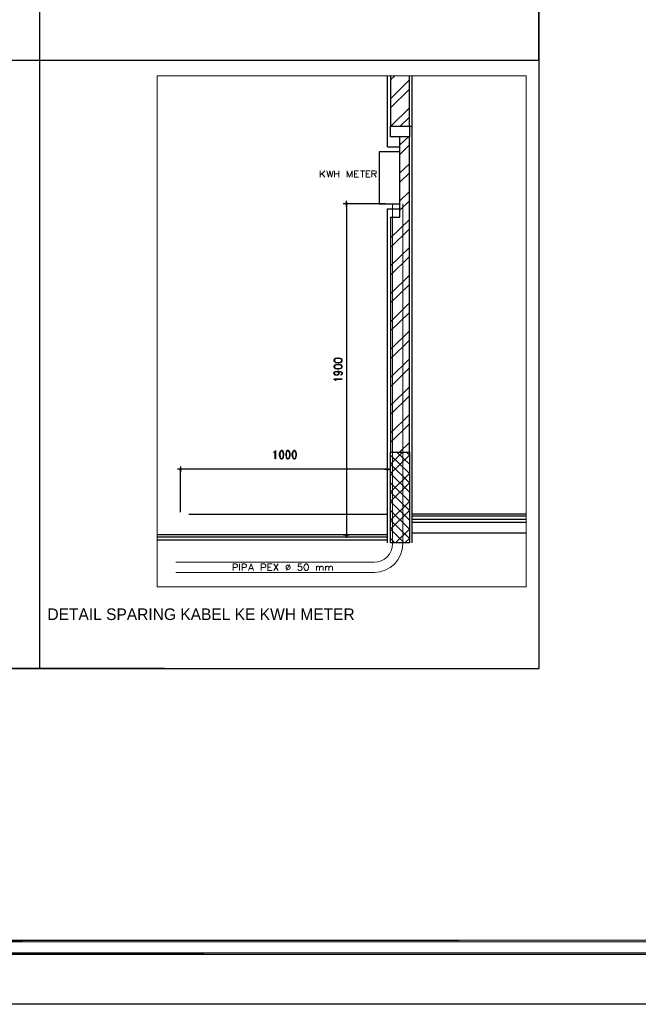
# Model space of a CAD drawing. Header units: millimetres. Extents: x 0 to 420, y 0 to 297.
# Tile 12 of 25: x 225 to 323, y 0 to 155. Entities that reach past the tile are written whole.
import ezdxf

# ---------------------------------------------------------------- set-up
doc = ezdxf.new("R2010")
doc.units = ezdxf.units.MM
for name, color, linetype in [('FILL_000000', 7, 'Continuous'), ('LINE_000000', 7, 'Continuous'), ('TEXT', 7, 'Continuous')]:
    doc.layers.add(name, color=color, linetype=linetype)

msp = doc.modelspace()

# ---------------------------------------------------------------- hatches: boundary and pattern name
at = {"layer": 'FILL_000000'}
h = msp.add_hatch(color=7, dxfattribs=at)
h.dxf.hatch_style = 1
h.paths.add_polyline_path([(276.61, 126.24), (276.73, 126.11), (276.56, 126.11), (276.61, 126.24)])
h = msp.add_hatch(color=7, dxfattribs=at)
h.dxf.hatch_style = 1
h.paths.add_polyline_path([(276.73, 126.11), (276.56, 126.11), (276.61, 125.98), (276.73, 126.11)])
h = msp.add_hatch(color=7, dxfattribs=at)
h.dxf.hatch_style = 1
h.paths.add_polyline_path([(276.73, 126.28), (276.61, 126.24), (276.73, 126.11), (276.73, 126.28)])
h = msp.add_hatch(color=7, dxfattribs=at)
h.dxf.hatch_style = 1
h.paths.add_polyline_path([(276.61, 125.98), (276.73, 125.94), (276.73, 126.11), (276.61, 125.98)])
h = msp.add_hatch(color=7, dxfattribs=at)
h.dxf.hatch_style = 1
h.paths.add_polyline_path([(276.82, 126.24), (276.73, 126.11), (276.73, 126.28), (276.82, 126.24)])
h = msp.add_hatch(color=7, dxfattribs=at)
h.dxf.hatch_style = 1
h.paths.add_polyline_path([(276.86, 126.11), (276.82, 126.24), (276.73, 126.11), (276.86, 126.11)])
h = msp.add_hatch(color=7, dxfattribs=at)
h.dxf.hatch_style = 1
h.paths.add_polyline_path([(276.73, 125.94), (276.73, 126.11), (276.82, 125.98), (276.73, 125.94)])
h = msp.add_hatch(color=7, dxfattribs=at)
h.dxf.hatch_style = 1
h.paths.add_polyline_path([(276.73, 126.11), (276.82, 125.98), (276.86, 126.11), (276.73, 126.11)])
h = msp.add_hatch(color=7, dxfattribs=at)
h.dxf.hatch_style = 1
h.paths.add_polyline_path([(250.49, 84.37), (250.57, 84.29), (250.44, 84.29), (250.49, 84.37)])
h = msp.add_hatch(color=7, dxfattribs=at)
h.dxf.hatch_style = 1
h.paths.add_polyline_path([(250.44, 84.29), (250.49, 84.16), (250.57, 84.29), (250.44, 84.29)])
h = msp.add_hatch(color=7, dxfattribs=at)
h.dxf.hatch_style = 1
h.paths.add_polyline_path([(250.57, 84.46), (250.49, 84.37), (250.57, 84.29), (250.57, 84.46)])
h = msp.add_hatch(color=7, dxfattribs=at)
h.dxf.hatch_style = 1
h.paths.add_polyline_path([(250.49, 84.16), (250.57, 84.29), (250.57, 84.12), (250.49, 84.16)])
h = msp.add_hatch(color=7, dxfattribs=at)
h.dxf.hatch_style = 1
h.paths.add_polyline_path([(250.57, 84.29), (250.7, 84.37), (250.57, 84.46), (250.57, 84.29)])
h = msp.add_hatch(color=7, dxfattribs=at)
h.dxf.hatch_style = 1
h.paths.add_polyline_path([(250.74, 84.29), (250.57, 84.29), (250.7, 84.37), (250.74, 84.29)])
h = msp.add_hatch(color=7, dxfattribs=at)
h.dxf.hatch_style = 1
h.paths.add_polyline_path([(250.57, 84.29), (250.57, 84.12), (250.7, 84.16), (250.57, 84.29)])
h = msp.add_hatch(color=7, dxfattribs=at)
h.dxf.hatch_style = 1
h.paths.add_polyline_path([(250.7, 84.16), (250.74, 84.29), (250.57, 84.29), (250.7, 84.16)])
h = msp.add_hatch(color=7, dxfattribs=at)
h.dxf.hatch_style = 1
h.paths.add_polyline_path([(283.08, 84.37), (283.04, 84.29), (283.21, 84.29), (283.08, 84.37)])
h = msp.add_hatch(color=7, dxfattribs=at)
h.dxf.hatch_style = 1
h.paths.add_polyline_path([(283.04, 84.29), (283.21, 84.29), (283.08, 84.16), (283.04, 84.29)])
h = msp.add_hatch(color=7, dxfattribs=at)
h.dxf.hatch_style = 1
h.paths.add_polyline_path([(283.21, 84.29), (283.21, 84.46), (283.08, 84.37), (283.21, 84.29)])
h = msp.add_hatch(color=7, dxfattribs=at)
h.dxf.hatch_style = 1
h.paths.add_polyline_path([(283.21, 84.29), (283.08, 84.16), (283.21, 84.12), (283.21, 84.29)])
h = msp.add_hatch(color=7, dxfattribs=at)
h.dxf.hatch_style = 1
h.paths.add_polyline_path([(283.29, 84.37), (283.21, 84.29), (283.21, 84.46), (283.29, 84.37)])
h = msp.add_hatch(color=7, dxfattribs=at)
h.dxf.hatch_style = 1
h.paths.add_polyline_path([(283.34, 84.29), (283.29, 84.37), (283.21, 84.29), (283.34, 84.29)])
h = msp.add_hatch(color=7, dxfattribs=at)
h.dxf.hatch_style = 1
h.paths.add_polyline_path([(283.21, 84.12), (283.29, 84.16), (283.21, 84.29), (283.21, 84.12)])
h = msp.add_hatch(color=7, dxfattribs=at)
h.dxf.hatch_style = 1
h.paths.add_polyline_path([(283.29, 84.16), (283.21, 84.29), (283.34, 84.29), (283.29, 84.16)])
h = msp.add_hatch(color=7, dxfattribs=at)
h.dxf.hatch_style = 1
h.paths.add_polyline_path([(276.73, 73.96), (276.61, 74.04), (276.56, 73.96), (276.73, 73.96)])
h = msp.add_hatch(color=7, dxfattribs=at)
h.dxf.hatch_style = 1
h.paths.add_polyline_path([(276.56, 73.96), (276.61, 73.83), (276.73, 73.96), (276.56, 73.96)])
h = msp.add_hatch(color=7, dxfattribs=at)
h.dxf.hatch_style = 1
h.paths.add_polyline_path([(276.73, 74.13), (276.73, 73.96), (276.61, 74.04), (276.73, 74.13)])
h = msp.add_hatch(color=7, dxfattribs=at)
h.dxf.hatch_style = 1
h.paths.add_polyline_path([(276.61, 73.83), (276.73, 73.96), (276.73, 73.79), (276.61, 73.83)])
h = msp.add_hatch(color=7, dxfattribs=at)
h.dxf.hatch_style = 1
h.paths.add_polyline_path([(276.82, 74.04), (276.73, 74.13), (276.73, 73.96), (276.82, 74.04)])
h = msp.add_hatch(color=7, dxfattribs=at)
h.dxf.hatch_style = 1
h.paths.add_polyline_path([(276.73, 73.96), (276.86, 73.96), (276.82, 74.04), (276.73, 73.96)])
h = msp.add_hatch(color=7, dxfattribs=at)
h.dxf.hatch_style = 1
h.paths.add_polyline_path([(276.73, 73.79), (276.82, 73.83), (276.73, 73.96), (276.73, 73.79)])
h = msp.add_hatch(color=7, dxfattribs=at)
h.dxf.hatch_style = 1
h.paths.add_polyline_path([(276.82, 73.83), (276.73, 73.96), (276.86, 73.96), (276.82, 73.83)])
h = msp.add_hatch(color=7, dxfattribs=at)
h.dxf.hatch_style = 1
h.paths.add_polyline_path([(19.64, 10.12), (19.43, 9.86), (363.18, 10.12), (19.64, 10.12)])
h = msp.add_hatch(color=7, dxfattribs=at)
h.dxf.hatch_style = 1
h.paths.add_polyline_path([(19.43, 9.86), (363.18, 10.12), (363.18, 9.86), (19.43, 9.86)])
h = msp.add_hatch(color=7, dxfattribs=at)
h.dxf.hatch_style = 1
h.paths.add_polyline_path([(17.65, 8.09), (17.4, 7.87), (412.07, 8.09), (17.65, 8.09)])
h = msp.add_hatch(color=7, dxfattribs=at)
h.dxf.hatch_style = 1
h.paths.add_polyline_path([(17.4, 7.87), (412.07, 8.09), (412.28, 7.87), (17.4, 7.87)])

# ---------------------------------------------------------------- linework, layer by layer
at = {"layer": 'LINE_000000', "lineweight": 25}
for p, q in [((228.39, 244.6), (228.39, 52.92)), ((71.08, 148.76), (307.09, 148.76)), ((283.21, 135.09), (283.21, 146.3)), ((283.21, 139.15), (283.21, 146.3)), ((283.68, 146.3), (283.68, 138.35)), ((283.68, 145.63), (284.35, 146.3)), ((286.64, 138.35), (286.64, 146.3)), ((283.68, 142.66), (286.64, 145.63)), ((283.68, 141.22), (286.64, 144.15)), ((283.72, 138.35), (286.64, 141.22)), ((285.2, 138.35), (286.64, 139.74)), ((285.16, 138.35), (287.1, 138.35)), ((287.1, 87.46), (287.1, 138.35)), ((285.16, 135.38), (286.51, 136.69)), ((285.16, 123.99), (285.16, 136.69)), ((283.21, 135.09), (285.16, 135.09)), ((285.16, 133.9), (286.64, 135.38)), ((285.16, 130.98), (286.64, 132.42)), ((285.16, 129.5), (286.64, 130.98)), ((285.16, 126.58), (286.64, 128.06)), ((277.2, 126.11), (276.22, 126.11)), ((276.73, 125.65), (276.73, 126.58)), ((282.87, 126.11), (276.73, 126.11)), ((276.73, 125.94), (276.73, 74.13)), ((285.16, 125.1), (286.64, 126.58)), ((283.21, 87.46), (283.21, 125.31)), ((283.21, 125.31), (285.16, 125.31)), ((283.21, 72.69), (283.21, 123.66)), ((283.68, 123.99), (285.16, 123.99)), ((283.68, 120.73), (286.64, 123.66)), ((283.68, 119.25), (286.64, 122.17)), ((283.68, 116.33), (286.64, 119.25)), ((283.68, 114.85), (286.64, 117.81)), ((283.68, 111.93), (286.64, 114.85)), ((283.68, 110.49), (286.64, 113.41)), ((283.68, 107.53), (286.64, 110.49)), ((283.68, 106.09), (286.64, 109.01)), ((283.68, 103.17), (286.64, 106.09)), ((283.68, 101.68), (286.64, 104.61)), ((283.68, 98.76), (286.64, 101.68)), ((283.68, 97.28), (286.64, 100.25)), ((283.68, 94.36), (286.64, 97.28)), ((283.68, 92.92), (286.64, 95.84)), ((283.68, 89.96), (286.64, 92.92)), ((283.68, 88.52), (286.64, 91.44)), ((285.07, 86.99), (286.64, 88.52)), ((285.58, 86.99), (283.68, 85.09)), ((284.69, 86.99), (286.64, 85.09)), ((286.17, 86.99), (286.64, 86.53)), ((286.55, 86.99), (286.64, 87.04)), ((283.68, 86.53), (286.64, 83.61)), ((286.64, 86.53), (283.68, 83.61)), ((251.08, 84.29), (250.11, 84.29)), ((250.57, 84.75), (250.57, 83.82)), ((250.57, 77.51), (250.57, 84.29)), ((283.04, 84.29), (250.74, 84.29)), ((282.7, 84.29), (283.68, 84.29)), ((283.21, 83.82), (283.21, 84.75)), ((283.21, 77.51), (283.21, 84.29)), ((283.68, 85.09), (286.64, 82.13)), ((283.68, 83.61), (286.64, 80.69)), ((286.64, 83.61), (283.68, 80.69)), ((283.68, 82.17), (286.64, 79.21)), ((286.64, 82.17), (283.68, 79.21)), ((283.68, 80.69), (286.64, 77.77)), ((283.68, 79.21), (286.64, 76.28)), ((286.64, 79.21), (283.68, 76.28)), ((283.68, 77.77), (286.64, 74.85)), ((286.64, 77.77), (283.68, 74.85)), ((251.88, 77.22), (283.21, 77.22)), ((283.68, 76.28), (286.64, 73.36)), ((305.05, 77.22), (287.1, 77.22)), ((305.05, 76.88), (287.1, 76.88)), ((305.05, 76.37), (287.1, 76.37)), ((283.68, 74.85), (285.83, 72.69)), ((286.64, 74.85), (284.48, 72.69)), ((305.05, 75.9), (287.1, 75.9)), ((283.21, 73.96), (246.89, 73.96)), ((283.21, 73.62), (246.89, 73.62)), ((283.21, 73.11), (246.89, 73.11)), ((276.22, 73.96), (277.2, 73.96)), ((276.73, 74.42), (276.73, 73.49)), ((282.87, 73.96), (276.73, 73.96)), ((283.68, 73.36), (284.35, 72.69)), ((286.64, 73.36), (285.92, 72.69)), ((305.05, 74.25), (287.1, 74.25))]:
    msp.add_line(p, q, dxfattribs=at)
at = {"layer": 'LINE_000000', "lineweight": 13}
for p, q in [((272.58, 130.3), (272.58, 131.32)), ((273.3, 131.32), (272.58, 130.64)), ((272.84, 130.89), (273.3, 130.3)), ((274.83, 130.3), (274.83, 131.32)), ((274.83, 130.85), (275.51, 130.85)), ((275.51, 131.32), (275.51, 130.3)), ((278, 130.85), (278.38, 130.85)), ((278, 130.3), (278.64, 130.3)), ((278.93, 131.32), (279.61, 131.32)), ((279.27, 131.32), (279.27, 130.3)), ((279.82, 130.85), (280.2, 130.85)), ((279.82, 130.3), (280.46, 130.3)), ((281.09, 130.85), (281.43, 130.3)), ((284.01, 126.11), (284.01, 72.56)), ((285.62, 126.11), (285.62, 72.56)), ((281.09, 69.64), (249.85, 69.64)), ((259.88, 68.33), (259.88, 69.38)), ((261.45, 68.66), (261.96, 68.66)), ((264.37, 68.88), (264.75, 68.88)), ((264.37, 68.33), (265.01, 68.33)), ((265.3, 68.33), (265.98, 69.38)), ((265.3, 69.38), (265.98, 68.33)), ((267.76, 69.3), (267.29, 68.33)), ((271.99, 68.33), (271.99, 69.05)), ((273.43, 68.33), (273.43, 69.05)), ((281.09, 68.03), (249.85, 68.03))]:
    msp.add_line(p, q, dxfattribs=at)
at = {"layer": 'LINE_000000', "lineweight": 25}
for points in [[(0.21, 0), (0.21, 296.93), (420.16, 296.93), (420.16, 0), (0.21, 0)], [(71.08, 244.6), (71.08, 53.09), (307.09, 52.92), (307.04, 244.77), (71.08, 244.6)], [(71.08, 244.6), (71.08, 52.92), (307.09, 52.92), (307.09, 244.6), (71.08, 244.6)], [(283.68, 136.69), (283.68, 138.35), (286.64, 138.35), (286.64, 136.69), (283.68, 136.69)], [(281.9, 134.28), (281.9, 126.11), (285.16, 126.11), (285.16, 134.28), (281.9, 134.28)], [(274.74, 101.39), (274.83, 101.26), (275, 101.13), (275.34, 101.09), (275.51, 101.09), (275.8, 101.13), (276.01, 101.26), (276.06, 101.39), (276.06, 101.52), (276.01, 101.64), (275.8, 101.73), (275.51, 101.81), (275.34, 101.81), (275, 101.73), (274.83, 101.64), (274.74, 101.52), (274.74, 101.39)], [(274.74, 100.41), (274.83, 100.25), (275, 100.16), (275.34, 100.12), (275.51, 100.12), (275.8, 100.16), (276.01, 100.25), (276.06, 100.41), (276.06, 100.5), (276.01, 100.67), (275.8, 100.75), (275.51, 100.8), (275.34, 100.8), (275, 100.75), (274.83, 100.67), (274.74, 100.5), (274.74, 100.41)], [(276.06, 98.51), (276.06, 98.47), (274.87, 98.47), (275, 98.38), (275.08, 98.26), (275, 98.26), (274.96, 98.38), (274.74, 98.51), (276.06, 98.51)], [(265.56, 85.94), (265.51, 85.94), (265.51, 87.12), (265.43, 86.99), (265.3, 86.91), (265.3, 86.99), (265.43, 87.04), (265.56, 87.25), (265.56, 85.94)], [(266.45, 87.25), (266.32, 87.16), (266.23, 86.99), (266.15, 86.7), (266.15, 86.49), (266.23, 86.19), (266.32, 85.98), (266.45, 85.94), (266.57, 85.94), (266.7, 85.98), (266.83, 86.19), (266.87, 86.49), (266.87, 86.7), (266.83, 86.99), (266.7, 87.16), (266.57, 87.25), (266.45, 87.25)], [(267.46, 87.25), (267.29, 87.16), (267.21, 86.99), (267.17, 86.7), (267.17, 86.49), (267.21, 86.19), (267.29, 85.98), (267.46, 85.94), (267.55, 85.94), (267.72, 85.98), (267.8, 86.19), (267.84, 86.49), (267.84, 86.7), (267.8, 86.99), (267.72, 87.16), (267.55, 87.25), (267.46, 87.25)], [(268.44, 87.25), (268.31, 87.16), (268.22, 86.99), (268.14, 86.7), (268.14, 86.49), (268.22, 86.19), (268.31, 85.98), (268.44, 85.94), (268.56, 85.94), (268.69, 85.98), (268.82, 86.19), (268.86, 86.49), (268.86, 86.7), (268.82, 86.99), (268.69, 87.16), (268.56, 87.25), (268.44, 87.25)], [(286.64, 86.99), (286.64, 72.69), (283.68, 72.69), (283.68, 86.99), (286.64, 86.99)]]:
    msp.add_lwpolyline(points, close=True, dxfattribs=at)
at = {"layer": 'LINE_000000', "lineweight": 0}
for points in [[(305.05, 146.3), (246.89, 146.3), (246.89, 65.79), (305.05, 65.79), (305.05, 146.3)], [(276.61, 126.24), (276.73, 126.11), (276.56, 126.11), (276.61, 126.24)], [(276.73, 126.11), (276.56, 126.11), (276.61, 125.98), (276.73, 126.11)], [(276.73, 126.28), (276.61, 126.24), (276.73, 126.11), (276.73, 126.28)], [(276.61, 125.98), (276.73, 125.94), (276.73, 126.11), (276.61, 125.98)], [(276.82, 126.24), (276.73, 126.11), (276.73, 126.28), (276.82, 126.24)], [(276.86, 126.11), (276.82, 126.24), (276.73, 126.11), (276.86, 126.11)], [(276.73, 125.94), (276.73, 126.11), (276.82, 125.98), (276.73, 125.94)], [(276.73, 126.11), (276.82, 125.98), (276.86, 126.11), (276.73, 126.11)], [(250.49, 84.37), (250.57, 84.29), (250.44, 84.29), (250.49, 84.37)], [(250.44, 84.29), (250.49, 84.16), (250.57, 84.29), (250.44, 84.29)], [(250.57, 84.46), (250.49, 84.37), (250.57, 84.29), (250.57, 84.46)], [(250.49, 84.16), (250.57, 84.29), (250.57, 84.12), (250.49, 84.16)], [(250.57, 84.29), (250.7, 84.37), (250.57, 84.46), (250.57, 84.29)], [(250.74, 84.29), (250.57, 84.29), (250.7, 84.37), (250.74, 84.29)], [(250.57, 84.29), (250.57, 84.12), (250.7, 84.16), (250.57, 84.29)], [(250.7, 84.16), (250.74, 84.29), (250.57, 84.29), (250.7, 84.16)], [(283.08, 84.37), (283.04, 84.29), (283.21, 84.29), (283.08, 84.37)], [(283.04, 84.29), (283.21, 84.29), (283.08, 84.16), (283.04, 84.29)], [(283.21, 84.29), (283.21, 84.46), (283.08, 84.37), (283.21, 84.29)], [(283.21, 84.29), (283.08, 84.16), (283.21, 84.12), (283.21, 84.29)], [(283.29, 84.37), (283.21, 84.29), (283.21, 84.46), (283.29, 84.37)], [(283.34, 84.29), (283.29, 84.37), (283.21, 84.29), (283.34, 84.29)], [(283.21, 84.12), (283.29, 84.16), (283.21, 84.29), (283.21, 84.12)], [(283.29, 84.16), (283.21, 84.29), (283.34, 84.29), (283.29, 84.16)], [(276.73, 73.96), (276.61, 74.04), (276.56, 73.96), (276.73, 73.96)], [(276.56, 73.96), (276.61, 73.83), (276.73, 73.96), (276.56, 73.96)], [(276.73, 74.13), (276.73, 73.96), (276.61, 74.04), (276.73, 74.13)], [(276.61, 73.83), (276.73, 73.96), (276.73, 73.79), (276.61, 73.83)], [(276.82, 74.04), (276.73, 74.13), (276.73, 73.96), (276.82, 74.04)], [(276.73, 73.96), (276.86, 73.96), (276.82, 74.04), (276.73, 73.96)], [(276.73, 73.79), (276.82, 73.83), (276.73, 73.96), (276.73, 73.79)], [(276.82, 73.83), (276.73, 73.96), (276.86, 73.96), (276.82, 73.83)], [(19.64, 10.12), (19.43, 9.86), (363.18, 10.12), (19.64, 10.12)], [(19.43, 9.86), (363.18, 10.12), (363.18, 9.86), (19.43, 9.86)], [(17.65, 8.09), (17.4, 7.87), (412.07, 8.09), (17.65, 8.09)], [(17.4, 7.87), (412.07, 8.09), (412.28, 7.87), (17.4, 7.87)]]:
    msp.add_lwpolyline(points, close=True, dxfattribs=at)
at = {"layer": 'LINE_000000', "lineweight": 25}
for points in [[(287.1, 72.69), (287.1, 138.35), (287.1, 146.3)], [(283.68, 123.99), (283.68, 86.99), (286.64, 86.99), (286.64, 136.69)], [(276.01, 101.6), (275.8, 101.68), (275.51, 101.73), (275.34, 101.73), (275, 101.68), (274.83, 101.6)], [(274.87, 101.64), (274.83, 101.52), (274.83, 101.39), (274.87, 101.26)], [(274.83, 101.3), (275, 101.18), (275.34, 101.13), (275.51, 101.13), (275.8, 101.18), (276.01, 101.3)], [(275.93, 101.26), (276.01, 101.39), (276.01, 101.52), (275.93, 101.64)], [(275.38, 99.69), (275.51, 99.61), (275.55, 99.44), (275.55, 99.4), (275.51, 99.27), (275.38, 99.14), (275.21, 99.1), (275.12, 99.1), (274.96, 99.14), (274.83, 99.27), (274.74, 99.4), (274.74, 99.44), (274.83, 99.61), (274.96, 99.69), (275.21, 99.74), (275.51, 99.74), (275.8, 99.69), (276.01, 99.61), (276.06, 99.44), (276.06, 99.36), (276.01, 99.23), (275.89, 99.14), (275.89, 99.23), (276.01, 99.27)], [(276.01, 100.58), (275.8, 100.71), (275.51, 100.75), (275.34, 100.75), (275, 100.71), (274.83, 100.58)], [(274.87, 100.67), (274.83, 100.5), (274.83, 100.41), (274.87, 100.25)], [(274.83, 100.29), (275, 100.2), (275.34, 100.16), (275.51, 100.16), (275.8, 100.2), (276.01, 100.29)], [(275.08, 99.14), (274.87, 99.27), (274.83, 99.4), (274.83, 99.44), (274.87, 99.61), (275.08, 99.69)], [(274.83, 99.53), (274.96, 99.65), (275.21, 99.69), (275.51, 99.69), (275.8, 99.65), (276.01, 99.57)], [(275.51, 99.36), (275.38, 99.23), (275.21, 99.14), (275.12, 99.14), (274.96, 99.23), (274.83, 99.36)], [(275.21, 99.69), (275.38, 99.65), (275.51, 99.53)], [(275.25, 99.69), (275.42, 99.61), (275.51, 99.44), (275.51, 99.4), (275.42, 99.27), (275.25, 99.14)], [(275.93, 100.25), (276.01, 100.41), (276.01, 100.5), (275.93, 100.67)], [(275.93, 99.61), (276.01, 99.44), (276.01, 99.36), (275.93, 99.23)], [(266.36, 87.16), (266.28, 86.99), (266.23, 86.7), (266.23, 86.49), (266.28, 86.19), (266.36, 85.98)], [(266.7, 87.12), (266.57, 87.16), (266.45, 87.16), (266.32, 87.12)], [(266.66, 85.98), (266.74, 86.19), (266.83, 86.49), (266.83, 86.7), (266.74, 86.99), (266.66, 87.16)], [(267.38, 87.16), (267.25, 86.99), (267.21, 86.7), (267.21, 86.49), (267.25, 86.19), (267.38, 85.98)], [(267.72, 87.12), (267.55, 87.16), (267.46, 87.16), (267.29, 87.12)], [(267.67, 85.98), (267.76, 86.19), (267.8, 86.49), (267.8, 86.7), (267.76, 86.99), (267.67, 87.16)], [(268.35, 87.16), (268.27, 86.99), (268.22, 86.7), (268.22, 86.49), (268.27, 86.19), (268.35, 85.98)], [(268.69, 87.12), (268.56, 87.16), (268.44, 87.16), (268.31, 87.12)], [(268.65, 85.98), (268.73, 86.19), (268.82, 86.49), (268.82, 86.7), (268.73, 86.99), (268.65, 87.16)], [(266.32, 86.06), (266.45, 85.98), (266.57, 85.98), (266.7, 86.06)], [(267.29, 86.06), (267.46, 85.98), (267.55, 85.98), (267.72, 86.06)], [(268.31, 86.06), (268.44, 85.98), (268.56, 85.98), (268.69, 86.06)]]:
    msp.add_lwpolyline(points, dxfattribs=at)
at = {"layer": 'LINE_000000', "lineweight": 13}
for points in [[(273.64, 131.32), (273.9, 130.3), (274.11, 131.32), (274.36, 130.3), (274.62, 131.32)], [(276.82, 130.3), (276.82, 131.32), (277.2, 130.3), (277.62, 131.32), (277.62, 130.3)], [(278, 130.3), (278, 131.32), (278.64, 131.32)], [(279.82, 130.3), (279.82, 131.32), (280.46, 131.32)], [(280.75, 130.3), (280.75, 131.32), (281.18, 131.32), (281.35, 131.28), (281.39, 131.23), (281.43, 131.15), (281.43, 131.02), (281.39, 130.94), (281.35, 130.89), (281.18, 130.85), (280.75, 130.85)], [(281.07, 69.64), (281.67, 69.7), (282.22, 69.87), (282.72, 70.14), (283.15, 70.5), (283.51, 70.94), (283.78, 71.44), (283.95, 71.99), (284.01, 72.58)], [(281.07, 68.03), (281.99, 68.12), (282.84, 68.39), (283.62, 68.81), (284.29, 69.36), (284.85, 70.04), (285.27, 70.81), (285.53, 71.66), (285.62, 72.58)], [(258.87, 68.33), (258.87, 69.38), (259.29, 69.38), (259.46, 69.3), (259.5, 69.26), (259.55, 69.17), (259.55, 69.05), (259.5, 68.92), (259.46, 68.88), (259.29, 68.83), (258.87, 68.83)], [(260.31, 68.33), (260.31, 69.38), (260.73, 69.38), (260.86, 69.3), (260.94, 69.26), (260.99, 69.17), (260.99, 69.05), (260.94, 68.92), (260.86, 68.88), (260.73, 68.83), (260.31, 68.83)], [(261.32, 68.33), (261.7, 69.38), (262.09, 68.33)], [(263.31, 68.33), (263.31, 69.38), (263.78, 69.38), (263.91, 69.3), (263.99, 69.26), (264.03, 69.17), (264.03, 69.05), (263.99, 68.92), (263.91, 68.88), (263.78, 68.83), (263.31, 68.83)], [(264.37, 68.33), (264.37, 69.38), (265.01, 69.38)], [(269.66, 69.38), (269.2, 69.38), (269.11, 68.92), (269.2, 68.96), (269.32, 69.05), (269.49, 69.05), (269.62, 68.96), (269.71, 68.88), (269.75, 68.75), (269.75, 68.62), (269.71, 68.5), (269.62, 68.37), (269.49, 68.33), (269.32, 68.33), (269.2, 68.37), (269.11, 68.45), (269.07, 68.54)], [(271.99, 68.83), (272.12, 68.96), (272.2, 69.05), (272.37, 69.05), (272.46, 68.96), (272.5, 68.83), (272.5, 68.33)], [(272.5, 68.83), (272.67, 68.96), (272.75, 69.05), (272.92, 69.05), (273.01, 68.96), (273.05, 68.83), (273.05, 68.33)], [(273.43, 68.83), (273.6, 68.96), (273.69, 69.05), (273.85, 69.05), (273.94, 68.96), (273.98, 68.83), (273.98, 68.33)], [(273.98, 68.83), (274.15, 68.96), (274.24, 69.05), (274.4, 69.05), (274.49, 68.96), (274.53, 68.83), (274.53, 68.33)]]:
    msp.add_lwpolyline(points, dxfattribs=at)
for points in [[(267.46, 69.17), (267.38, 69.13), (267.25, 69.05), (267.21, 68.88), (267.21, 68.79), (267.25, 68.62), (267.38, 68.54), (267.46, 68.5), (267.59, 68.5), (267.72, 68.54), (267.8, 68.62), (267.84, 68.79), (267.84, 68.88), (267.8, 69.05), (267.72, 69.13), (267.59, 69.17), (267.46, 69.17)], [(270.34, 69.38), (270.21, 69.3), (270.13, 69.17), (270.04, 68.92), (270.04, 68.79), (270.13, 68.54), (270.21, 68.37), (270.34, 68.33), (270.47, 68.33), (270.59, 68.37), (270.72, 68.54), (270.76, 68.79), (270.76, 68.92), (270.72, 69.17), (270.59, 69.3), (270.47, 69.38), (270.34, 69.38)]]:
    msp.add_lwpolyline(points, close=True, dxfattribs=at)

# ---------------------------------------------------------------- texts
at = {"layer": 'TEXT'}
msp.add_text('DETAIL SPARING KABEL KE KWH METER', height=1.8299, dxfattribs=at).set_placement((229.62, 60.54))

doc.saveas('drawing.dxf')
